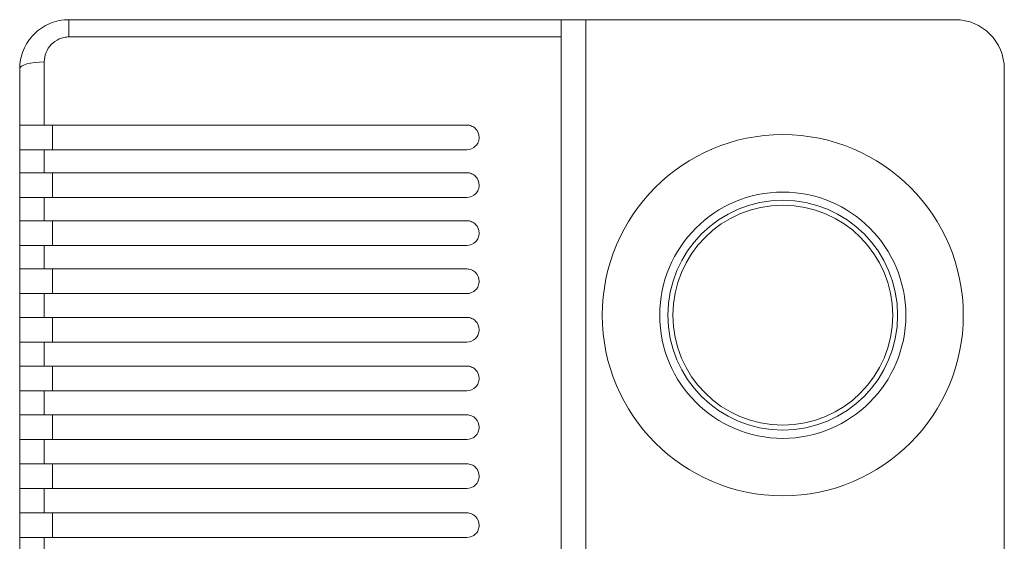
# Model space of a CAD drawing. Header units: millimetres. Extents: x 72 to 355, y 122 to 200.
# Tile 4 of 5: x 180 to 240, y 168 to 200. Entities that reach past the tile are written whole.
import ezdxf

# ---------------------------------------------------------------- set-up
doc = ezdxf.new("R2010")
doc.units = ezdxf.units.MM

msp = doc.modelspace()

# ---------------------------------------------------------------- linework, layer by layer
at = {"color": 7, "linetype": 'Continuous', "lineweight": 15}
for p, q in [((183.426, 198.995), (183.426, 200.046)), ((183.426, 200.046), (213.426, 200.046)), ((213.426, 200.046), (213.426, 198.995)), ((213.426, 200.046), (214.926, 200.046)), ((214.926, 200.046), (214.926, 144.046)), ((214.926, 200.046), (237.426, 200.046)), ((213.426, 198.995), (183.426, 198.995)), ((213.426, 198.995), (213.426, 144.046)), ((181.926, 197.477), (181.926, 193.629)), ((180.426, 193.629), (180.426, 197.046)), ((240.426, 142.546), (240.426, 197.046)), ((180.426, 193.629), (180.426, 192.129)), ((207.676, 193.629), (181.926, 193.629)), ((182.426, 193.629), (182.426, 192.129)), ((180.426, 190.724), (180.426, 192.129)), ((181.926, 192.129), (181.926, 190.724)), ((181.926, 192.129), (207.676, 192.129)), ((180.426, 190.724), (180.426, 189.224)), ((207.676, 190.724), (181.926, 190.724)), ((182.426, 190.724), (182.426, 189.224)), ((180.426, 187.801), (180.426, 189.224)), ((181.926, 189.224), (181.926, 187.801)), ((181.926, 189.224), (207.676, 189.224)), ((180.426, 187.801), (180.426, 186.301)), ((207.676, 187.801), (181.926, 187.801)), ((182.426, 187.801), (182.426, 186.301)), ((180.426, 184.863), (180.426, 186.301)), ((181.926, 186.301), (181.926, 184.863)), ((181.926, 186.301), (207.676, 186.301)), ((180.426, 184.863), (180.426, 183.363)), ((207.676, 184.863), (181.926, 184.863)), ((182.426, 184.863), (182.426, 183.363)), ((180.426, 181.912), (180.426, 183.363)), ((181.926, 183.363), (181.926, 181.912)), ((181.926, 183.363), (207.676, 183.363)), ((180.426, 181.912), (180.426, 180.412)), ((207.676, 181.912), (181.926, 181.912)), ((182.426, 181.912), (182.426, 180.412)), ((180.426, 178.948), (180.426, 180.412)), ((181.926, 180.412), (181.926, 178.948)), ((181.926, 180.412), (207.676, 180.412)), ((180.426, 178.948), (180.426, 177.448)), ((207.676, 178.948), (181.926, 178.948)), ((182.426, 178.948), (182.426, 177.448)), ((180.426, 175.974), (180.426, 177.448)), ((181.926, 177.448), (181.926, 175.974)), ((181.926, 177.448), (207.676, 177.448)), ((180.426, 175.974), (180.426, 174.474)), ((207.676, 175.974), (181.926, 175.974)), ((182.426, 175.974), (182.426, 174.474)), ((180.426, 172.992), (180.426, 174.474)), ((181.926, 174.474), (181.926, 172.992)), ((181.926, 174.474), (207.676, 174.474)), ((180.426, 172.992), (180.426, 171.492)), ((207.676, 172.992), (181.926, 172.992)), ((182.426, 172.992), (182.426, 171.492)), ((180.426, 170.002), (180.426, 171.492)), ((181.926, 171.492), (181.926, 170.002)), ((181.926, 171.492), (207.676, 171.492)), ((180.426, 170.002), (180.426, 168.502)), ((207.676, 170.002), (181.926, 170.002)), ((182.426, 170.002), (182.426, 168.502)), ((180.426, 167.008), (180.426, 168.502)), ((181.926, 168.502), (181.926, 167.008)), ((181.926, 168.502), (207.676, 168.502))]:
    msp.add_line(p, q, dxfattribs=at)
at = {"color": 7, "linetype": 'Continuous', "lineweight": 15, "flags": 128}
msp.add_lwpolyline([(181.926, 197.477), (181.633, 197.469), (181.351, 197.444), (181.092, 197.405), (180.865, 197.351), (180.678, 197.286), (180.54, 197.211), (180.454, 197.13), (180.426, 197.046)], dxfattribs=at)
at = {"color": 7, "linetype": 'Continuous', "lineweight": 15}
for radius in [11, 7.5, 7, 6.7]:
    msp.add_circle((226.926, 182.046), radius, dxfattribs=at)
msp.add_arc((237.426, 197.046), 3, 0, 90, dxfattribs=at)
for points, knots in [([(180.426, 197.046), (180.426, 197.243), (180.445, 197.437), (180.521, 197.821), (180.578, 198.011), (180.801, 198.551), (181.023, 198.885), (181.436, 199.3), (181.59, 199.427), (181.917, 199.647), (182.09, 199.739), (182.453, 199.891), (182.645, 199.949), (183.03, 200.026), (183.226, 200.046), (183.426, 200.046)], [0, 0, 0, 0, 0.125, 0.125, 0.25, 0.25, 0.5, 0.5, 0.625, 0.625, 0.75, 0.75, 0.875, 0.875, 1, 1, 1, 1]), ([(183.426, 198.995), (183.323, 198.995), (183.223, 198.985), (183.027, 198.944), (182.929, 198.913), (182.653, 198.794), (182.487, 198.678), (182.214, 198.394), (182.107, 198.226), (181.963, 197.866), (181.926, 197.672), (181.926, 197.477)], [0, 0, 0, 0, 0.125, 0.125, 0.25, 0.25, 0.5, 0.5, 0.75, 0.75, 1, 1, 1, 1]), ([(181.926, 193.629), (181.826, 193.629), (181.725, 193.629), (181.53, 193.629), (181.435, 193.629), (181.159, 193.629), (180.993, 193.629), (180.786, 193.629), (180.725, 193.629), (180.618, 193.629), (180.572, 193.629), (180.463, 193.629), (180.426, 193.629), (180.426, 193.629)], [0, 0, 0, 0, 0.125, 0.125, 0.25, 0.25, 0.5, 0.5, 0.625, 0.625, 0.75, 0.75, 1, 1, 1, 1]), ([(207.676, 193.629), (207.776, 193.629), (207.875, 193.609), (208.058, 193.532), (208.141, 193.475), (208.347, 193.266), (208.426, 193.074), (208.426, 192.879)], [0, 0, 0, 0, 0.25, 0.25, 0.5, 0.5, 1, 1, 1, 1]), ([(208.426, 192.879), (208.426, 192.782), (208.407, 192.686), (208.333, 192.506), (208.279, 192.423), (208.073, 192.214), (207.877, 192.129), (207.676, 192.129)], [0, 0, 0, 0, 0.25, 0.25, 0.5, 0.5, 1, 1, 1, 1]), ([(180.426, 192.129), (180.426, 192.129), (180.463, 192.129), (180.574, 192.129), (180.619, 192.129), (180.725, 192.129), (180.788, 192.129), (180.926, 192.129), (181.001, 192.129), (181.164, 192.129), (181.253, 192.129), (181.526, 192.129), (181.727, 192.129), (181.926, 192.129)], [0, 0, 0, 0, 0.25, 0.25, 0.375, 0.375, 0.5, 0.5, 0.625, 0.625, 0.75, 0.75, 1, 1, 1, 1]), ([(181.926, 190.724), (181.826, 190.724), (181.726, 190.724), (181.531, 190.724), (181.436, 190.724), (181.253, 190.724), (181.165, 190.724), (181.002, 190.724), (180.927, 190.724), (180.788, 190.724), (180.726, 190.724), (180.619, 190.724), (180.573, 190.724), (180.5, 190.724), (180.472, 190.724), (180.435, 190.724), (180.426, 190.724), (180.426, 190.724)], [0, 0, 0, 0, 0.125, 0.125, 0.25, 0.25, 0.375, 0.375, 0.5, 0.5, 0.625, 0.625, 0.75, 0.75, 0.875, 0.875, 1, 1, 1, 1]), ([(207.676, 190.724), (207.776, 190.724), (207.875, 190.704), (208.057, 190.627), (208.141, 190.57), (208.346, 190.362), (208.426, 190.169), (208.426, 189.974)], [0, 0, 0, 0, 0.25, 0.25, 0.5, 0.5, 1, 1, 1, 1]), ([(208.426, 189.974), (208.426, 189.876), (208.407, 189.78), (208.333, 189.6), (208.278, 189.517), (208.072, 189.308), (207.876, 189.224), (207.676, 189.224)], [0, 0, 0, 0, 0.25, 0.25, 0.5, 0.5, 1, 1, 1, 1]), ([(180.426, 189.224), (180.426, 189.224), (180.435, 189.224), (180.472, 189.224), (180.5, 189.224), (180.611, 189.224), (180.719, 189.224), (180.928, 189.224), (181.003, 189.224), (181.166, 189.224), (181.254, 189.224), (181.437, 189.224), (181.531, 189.224), (181.726, 189.224), (181.826, 189.224), (181.926, 189.224)], [0, 0, 0, 0, 0.125, 0.125, 0.25, 0.25, 0.5, 0.5, 0.625, 0.625, 0.75, 0.75, 0.875, 0.875, 1, 1, 1, 1]), ([(181.926, 187.801), (181.825, 187.801), (181.727, 187.801), (181.533, 187.801), (181.437, 187.801), (181.254, 187.801), (181.167, 187.801), (181.004, 187.801), (180.927, 187.801), (180.721, 187.801), (180.611, 187.801), (180.464, 187.801), (180.426, 187.801), (180.426, 187.801)], [0, 0, 0, 0, 0.125, 0.125, 0.25, 0.25, 0.375, 0.375, 0.5, 0.5, 0.75, 0.75, 1, 1, 1, 1]), ([(207.676, 187.801), (207.776, 187.801), (207.874, 187.781), (208.056, 187.705), (208.14, 187.648), (208.346, 187.44), (208.426, 187.247), (208.426, 187.051)], [0, 0, 0, 0, 0.25, 0.25, 0.5, 0.5, 1, 1, 1, 1]), ([(208.426, 187.051), (208.426, 186.953), (208.407, 186.857), (208.332, 186.676), (208.278, 186.594), (208.071, 186.385), (207.876, 186.301), (207.676, 186.301)], [0, 0, 0, 0, 0.25, 0.25, 0.5, 0.5, 1, 1, 1, 1]), ([(180.426, 186.301), (180.426, 186.301), (180.435, 186.301), (180.472, 186.301), (180.501, 186.301), (180.611, 186.301), (180.722, 186.301), (180.997, 186.301), (181.165, 186.301), (181.437, 186.301), (181.533, 186.301), (181.728, 186.301), (181.826, 186.301), (181.926, 186.301)], [0, 0, 0, 0, 0.125, 0.125, 0.25, 0.25, 0.5, 0.5, 0.75, 0.75, 0.875, 0.875, 1, 1, 1, 1]), ([(181.926, 184.863), (181.827, 184.863), (181.726, 184.863), (181.533, 184.863), (181.439, 184.863), (181.163, 184.863), (180.998, 184.863), (180.79, 184.863), (180.729, 184.863), (180.621, 184.863), (180.575, 184.863), (180.464, 184.863), (180.426, 184.863), (180.426, 184.863)], [0, 0, 0, 0, 0.125, 0.125, 0.25, 0.25, 0.5, 0.5, 0.625, 0.625, 0.75, 0.75, 1, 1, 1, 1]), ([(207.676, 184.863), (207.775, 184.863), (207.873, 184.843), (208.056, 184.767), (208.139, 184.711), (208.346, 184.503), (208.426, 184.31), (208.426, 184.113)], [0, 0, 0, 0, 0.25, 0.25, 0.5, 0.5, 1, 1, 1, 1]), ([(208.426, 184.113), (208.426, 184.015), (208.406, 183.919), (208.332, 183.738), (208.277, 183.655), (208.07, 183.446), (207.875, 183.363), (207.676, 183.363)], [0, 0, 0, 0, 0.25, 0.25, 0.5, 0.5, 1, 1, 1, 1]), ([(180.426, 183.363), (180.426, 183.363), (180.464, 183.363), (180.575, 183.363), (180.621, 183.363), (180.729, 183.363), (180.791, 183.363), (180.929, 183.363), (181.006, 183.363), (181.169, 183.363), (181.255, 183.363), (181.439, 183.363), (181.533, 183.363), (181.727, 183.363), (181.826, 183.363), (181.926, 183.363)], [0, 0, 0, 0, 0.25, 0.25, 0.375, 0.375, 0.5, 0.5, 0.625, 0.625, 0.75, 0.75, 0.875, 0.875, 1, 1, 1, 1]), ([(181.926, 181.912), (181.728, 181.912), (181.53, 181.912), (181.167, 181.912), (181, 181.912), (180.793, 181.912), (180.73, 181.912), (180.621, 181.912), (180.576, 181.912), (180.464, 181.912), (180.426, 181.912), (180.426, 181.912)], [0, 0, 0, 0, 0.25, 0.25, 0.5, 0.5, 0.625, 0.625, 0.75, 0.75, 1, 1, 1, 1]), ([(207.676, 181.912), (207.775, 181.912), (207.873, 181.892), (208.055, 181.816), (208.138, 181.76), (208.345, 181.552), (208.426, 181.359), (208.426, 181.162)], [0, 0, 0, 0, 0.25, 0.25, 0.5, 0.5, 1, 1, 1, 1]), ([(208.426, 181.162), (208.426, 181.063), (208.406, 180.967), (208.332, 180.786), (208.277, 180.703), (208.07, 180.494), (207.875, 180.412), (207.676, 180.412)], [0, 0, 0, 0, 0.25, 0.25, 0.5, 0.5, 1, 1, 1, 1]), ([(180.426, 180.412), (180.426, 180.412), (180.464, 180.412), (180.576, 180.412), (180.622, 180.412), (180.73, 180.412), (180.793, 180.412), (180.931, 180.412), (181.007, 180.412), (181.17, 180.412), (181.258, 180.412), (181.53, 180.412), (181.729, 180.412), (181.926, 180.412)], [0, 0, 0, 0, 0.25, 0.25, 0.375, 0.375, 0.5, 0.5, 0.625, 0.625, 0.75, 0.75, 1, 1, 1, 1]), ([(181.926, 178.948), (181.826, 178.948), (181.728, 178.948), (181.535, 178.948), (181.44, 178.948), (181.258, 178.948), (181.171, 178.948), (181.008, 178.948), (180.931, 178.948), (180.724, 178.948), (180.613, 178.948), (180.464, 178.948), (180.426, 178.948), (180.426, 178.948)], [0, 0, 0, 0, 0.125, 0.125, 0.25, 0.25, 0.375, 0.375, 0.5, 0.5, 0.75, 0.75, 1, 1, 1, 1]), ([(207.676, 178.948), (207.775, 178.948), (207.873, 178.928), (208.055, 178.853), (208.138, 178.797), (208.345, 178.589), (208.426, 178.395), (208.426, 178.198)], [0, 0, 0, 0, 0.25, 0.25, 0.5, 0.5, 1, 1, 1, 1]), ([(208.426, 178.198), (208.426, 178.099), (208.406, 178.003), (208.332, 177.822), (208.276, 177.738), (208.069, 177.53), (207.874, 177.448), (207.676, 177.448)], [0, 0, 0, 0, 0.25, 0.25, 0.5, 0.5, 1, 1, 1, 1]), ([(180.426, 177.448), (180.426, 177.448), (180.435, 177.448), (180.473, 177.448), (180.502, 177.448), (180.576, 177.448), (180.622, 177.448), (180.731, 177.448), (180.794, 177.448), (181.001, 177.448), (181.168, 177.448), (181.531, 177.448), (181.729, 177.448), (181.926, 177.448)], [0, 0, 0, 0, 0.125, 0.125, 0.25, 0.25, 0.375, 0.375, 0.5, 0.5, 0.75, 0.75, 1, 1, 1, 1]), ([(181.926, 175.974), (181.827, 175.974), (181.729, 175.974), (181.536, 175.974), (181.44, 175.974), (181.168, 175.974), (181.001, 175.974), (180.725, 175.974), (180.613, 175.974), (180.502, 175.974), (180.473, 175.974), (180.435, 175.974), (180.426, 175.974), (180.426, 175.974)], [0, 0, 0, 0, 0.125, 0.125, 0.25, 0.25, 0.5, 0.5, 0.75, 0.75, 0.875, 0.875, 1, 1, 1, 1]), ([(207.676, 175.974), (207.775, 175.974), (207.872, 175.954), (208.054, 175.879), (208.137, 175.823), (208.345, 175.615), (208.426, 175.422), (208.426, 175.224)], [0, 0, 0, 0, 0.25, 0.25, 0.5, 0.5, 1, 1, 1, 1]), ([(208.426, 175.224), (208.426, 175.125), (208.406, 175.028), (208.331, 174.847), (208.276, 174.764), (208.069, 174.556), (207.874, 174.474), (207.676, 174.474)], [0, 0, 0, 0, 0.25, 0.25, 0.5, 0.5, 1, 1, 1, 1]), ([(180.426, 174.474), (180.426, 174.474), (180.435, 174.474), (180.473, 174.474), (180.502, 174.474), (180.577, 174.474), (180.623, 174.474), (180.731, 174.474), (180.795, 174.474), (181.002, 174.474), (181.169, 174.474), (181.531, 174.474), (181.729, 174.474), (181.926, 174.474)], [0, 0, 0, 0, 0.125, 0.125, 0.25, 0.25, 0.375, 0.375, 0.5, 0.5, 0.75, 0.75, 1, 1, 1, 1]), ([(181.926, 172.992), (181.728, 172.992), (181.532, 172.992), (181.259, 172.992), (181.172, 172.992), (181.01, 172.992), (180.932, 172.992), (180.725, 172.992), (180.614, 172.992), (180.465, 172.992), (180.426, 172.992), (180.426, 172.992)], [0, 0, 0, 0, 0.25, 0.25, 0.375, 0.375, 0.5, 0.5, 0.75, 0.75, 1, 1, 1, 1]), ([(207.676, 172.992), (207.775, 172.992), (207.872, 172.972), (208.054, 172.897), (208.137, 172.841), (208.344, 172.633), (208.426, 172.439), (208.426, 172.242)], [0, 0, 0, 0, 0.25, 0.25, 0.5, 0.5, 1, 1, 1, 1]), ([(208.426, 172.242), (208.426, 172.143), (208.406, 172.046), (208.331, 171.864), (208.276, 171.781), (208.068, 171.573), (207.874, 171.492), (207.676, 171.492)], [0, 0, 0, 0, 0.25, 0.25, 0.5, 0.5, 1, 1, 1, 1]), ([(180.426, 171.492), (180.426, 171.492), (180.435, 171.492), (180.473, 171.492), (180.502, 171.492), (180.614, 171.492), (180.726, 171.492), (181.002, 171.492), (181.17, 171.492), (181.441, 171.492), (181.537, 171.492), (181.73, 171.492), (181.827, 171.492), (181.926, 171.492)], [0, 0, 0, 0, 0.125, 0.125, 0.25, 0.25, 0.5, 0.5, 0.75, 0.75, 0.875, 0.875, 1, 1, 1, 1]), ([(181.926, 170.002), (181.828, 170.002), (181.728, 170.002), (181.536, 170.002), (181.442, 170.002), (181.261, 170.002), (181.173, 170.002), (181.01, 170.002), (180.934, 170.002), (180.725, 170.002), (180.615, 170.002), (180.502, 170.002), (180.473, 170.002), (180.435, 170.002), (180.426, 170.002), (180.426, 170.002)], [0, 0, 0, 0, 0.125, 0.125, 0.25, 0.25, 0.375, 0.375, 0.5, 0.5, 0.75, 0.75, 0.875, 0.875, 1, 1, 1, 1]), ([(207.676, 170.002), (207.775, 170.002), (207.872, 169.983), (208.054, 169.907), (208.137, 169.852), (208.344, 169.644), (208.426, 169.45), (208.426, 169.252)], [0, 0, 0, 0, 0.25, 0.25, 0.5, 0.5, 1, 1, 1, 1]), ([(208.426, 169.252), (208.426, 169.153), (208.406, 169.056), (208.331, 168.875), (208.275, 168.791), (208.068, 168.584), (207.874, 168.502), (207.676, 168.502)], [0, 0, 0, 0, 0.25, 0.25, 0.5, 0.5, 1, 1, 1, 1]), ([(180.426, 168.502), (180.426, 168.502), (180.465, 168.502), (180.577, 168.502), (180.624, 168.502), (180.733, 168.502), (180.795, 168.502), (180.933, 168.502), (181.01, 168.502), (181.173, 168.502), (181.259, 168.502), (181.534, 168.502), (181.729, 168.502), (181.926, 168.502)], [0, 0, 0, 0, 0.25, 0.25, 0.375, 0.375, 0.5, 0.5, 0.625, 0.625, 0.75, 0.75, 1, 1, 1, 1])]:
    msp.add_open_spline(points, degree=3, knots=knots, dxfattribs=at)

doc.saveas('drawing.dxf')
